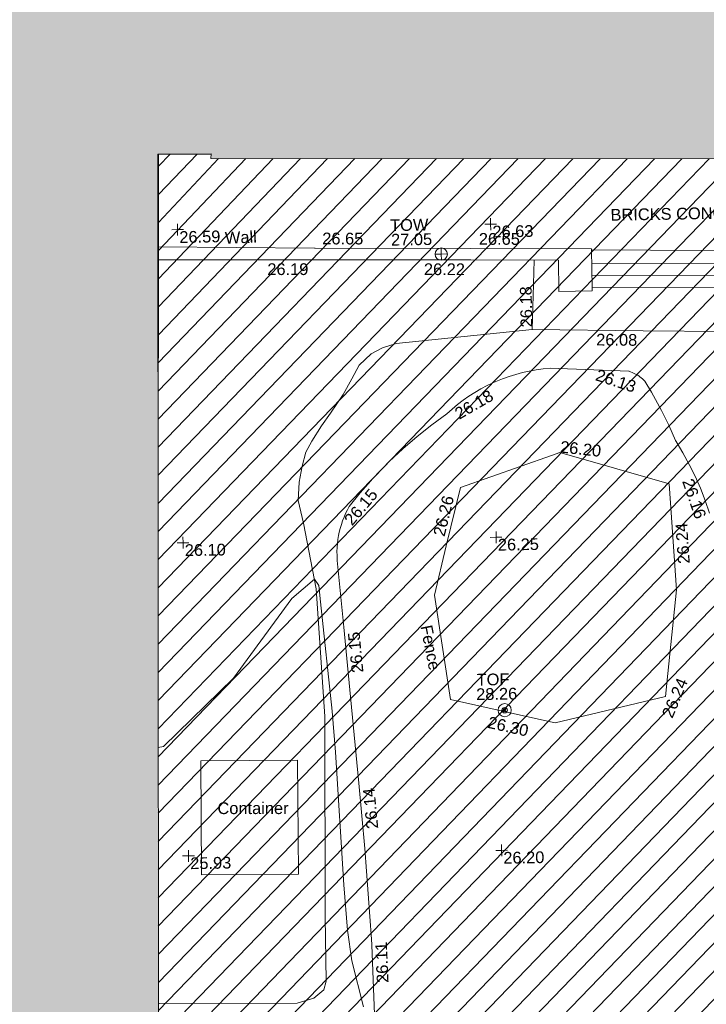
# Model space of a CAD drawing. Header units: millimetres. Extents: x -287732 to 520720, y -88450 to 287754.
# Tile 178 of 256: x -131077 to -109149, y 207677 to 239118. Entities that reach past the tile are written whole.
import ezdxf

# ---------------------------------------------------------------- set-up
doc = ezdxf.new("R2010")
doc.units = ezdxf.units.MM
doc.linetypes.add('IMPORT-UG_ELEC_STREET LIGHTING_QLB2 _2_', pattern=[2700, 1500, -300.0000000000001, 0, -250, 150, -300.0000000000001, 0, -200])
for name, color, linetype, lineweight, true_color in [('00__TOPO__TOP_OF_FENCE_SYMBOL', 7, 'Continuous', 9, 0x666666), ('00_TOPO_TOP_OF_WALL', 7, 'Continuous', 9, 0x666666), ('00_UAV_CONCRETE', 9, 'Continuous', 9, 0x808080), ('00_UAV_FENCE', 7, 'Continuous', 9, 0x264c2f), ('00_UAV_FORM_LINES', 7, 'Continuous', 9, 0x666666), ('00_UAV_LEVEL_SPOT', 7, 'Continuous', 9, 0x666666), ('00_UAV_STEPS', 7, 'Continuous', 9, 0x666666), ('00_UAV_TOP_OF_FENCE', 6, 'Continuous', 9, 0xff00ff), ('00_UAV_TOP_OF_WALL', 7, 'Continuous', 9, 0x666666), ('00_UAV_WALL', 7, 'Continuous', 9, 0x7c00a5), ('01_DTM_CONTOUR_MNR', 7, 'Continuous', 9, 0xa5a552), ('12333-PUM-2D-U-0001-C01 - Rev2_REVIT IMPORT_dwg', 7, 'Continuous', 9, 0x767676), ('A_RHA_Line', 7, 'Continuous', 9, 0x00a600), ('PUM-UNABLE TO SURVEY', 190, 'Continuous', 9, 0x7f00ff)]:
    doc.layers.add(name, color=color, linetype=linetype, lineweight=lineweight, true_color=true_color)
for name, color, linetype, lineweight in [('00_UAV_CONTAINER', 7, 'Continuous', 9), ('00_UAV_SURFACE', 7, 'Continuous', 9), ('00_UAV_SURVEY_TEXT', 7, 'Continuous', 9), ('A_RHA_Detail', 7, 'Continuous', 9)]:
    doc.layers.add(name, color=color, linetype=linetype, lineweight=lineweight)
doc.styles.add('Swis721 Lt BT_2', font='swissl.ttf', dxfattribs={"height": 375})

# ---------------------------------------------------------------- blocks, each defined once
blk = doc.blocks.new('12333-PUM-2D-U-0001-C01 - Rev2_REVIT IMPORT_dwg_MSL_Node_LineworkTOF-2077248-Site Location Plan Proposed')
at = {"layer": '00__TOPO__TOP_OF_FENCE_SYMBOL', "color": 254, "true_color": 0xcccccc, "flags": 128}
for points in [[(165.3591892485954, 165.3591892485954), (0, 0), (-165.3591892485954, 165.3591892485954)], [(165.3591892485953, -165.3591892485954), (0, 0), (-165.3591892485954, -165.3591892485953)]]:
    blk.add_lwpolyline(points, dxfattribs=at)
at = {"layer": '00__TOPO__TOP_OF_FENCE_SYMBOL', "color": 254, "true_color": 0xcccccc}
for radius in [562.5594001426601, 233.853208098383]:
    blk.add_circle((0, 0), radius, dxfattribs=at)
blk = doc.blocks.new('12333-PUM-2D-U-0001-C01 - Rev2_REVIT IMPORT_dwg_TOW-2077249-Site Location Plan Proposed')
at = {"layer": '00_TOPO_TOP_OF_WALL', "color": 254, "true_color": 0xcccccc, "flags": 128}
for points in [[(0, 525.0554400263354), (0, 0), (-525.0554401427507, 0)], [(525.0554401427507, 0), (0, 0), (0, -525.0554400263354)]]:
    blk.add_lwpolyline(points, dxfattribs=at)
at = {"layer": '00_TOPO_TOP_OF_WALL', "color": 254, "true_color": 0xcccccc}
blk.add_circle((0, 0), 525.0554401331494, dxfattribs=at)
blk = doc.blocks.new('12333-PUM-2D-U-0001-C01 - Rev2_REVIT IMPORT_dwg_UAV-2077255-Site Location Plan Proposed')
at = {"layer": '00_UAV_LEVEL_SPOT', "color": 254, "true_color": 0xcccccc, "flags": 128}
for points in [[(0, -500.0000000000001), (0, 0), (-500.0000000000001, 0)], [(500.0000000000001, 0), (0, 0), (0, 500.0000000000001)]]:
    blk.add_lwpolyline(points, dxfattribs=at)
blk = doc.blocks.new('12333-PUM-2D-U-0001-C01 - Rev2_REVIT IMPORT_dwg_MGS62954_T2_Galway_ITM_3d_Rev1-2077680-Site Location Plan Proposed')
at = {"layer": '00_UAV_CONCRETE', "color": 254, "true_color": 0xcccccc, "flags": 128}
blk.add_lwpolyline([(533802568.0336976, 725788633.4431484), (533802511.9949999, 725786340.4785), (533799807.1267346, 725786395.4294727), (533797441.9949999, 725786443.4785001), (533794808.631429, 725786514.3737322), (533791266.0738935, 725786609.7462213), (533791336.6135069, 725788062.1836425), (533791373.8939339, 725788829.8017876)], dxfattribs=at)
at = {"layer": '00_UAV_CONTAINER', "color": 254, "true_color": 0xcccccc, "flags": 128}
blk.add_lwpolyline([(533780407.9949999, 725769387.4785), (533780447.995, 725773031.4785001), (533783537.2984871, 725772997.5673751), (533783497.2984871, 725769353.567375)], close=True, dxfattribs=at)
at = {"layer": '00_UAV_FENCE', "color": 254, "true_color": 0xcccccc, "flags": 128}
blk.add_lwpolyline([(533788457.6685, 725774843.3395002), (533787995.6685, 725778192.3395001), (533788404.3855469, 725779758.5542082), (533788888.6685001, 725781614.3395001), (533791813.7374509, 725782584.1778135), (533792085.6685, 725782674.3395002), (533795557.6685001, 725781611.3395001), (533795611.8953031, 725780530.6312122), (533795727.6685, 725778223.3395003), (533795407.831937, 725775553.8436657), (533795320.6684999, 725774826.3395002), (533791779.6685, 725774039.3395002), (533791159.5067508, 725774189.4328313)], close=True, dxfattribs=at)
at = {"layer": '00_UAV_FORM_LINES', "color": 254, "true_color": 0xcccccc, "flags": 128}
blk.add_lwpolyline([(533791266.0738935, 725786609.7462212), (533786912.9949999, 725786242.4785001), (533786472.9949999, 725786114.4785001), (533786109.9949999, 725785925.4785001), (533785724.995, 725785570.4785002), (533785481.9949999, 725785145.4785001), (533785195.9949999, 725784642.4785001), (533784779.9949999, 725784054.4785), (533784489.9949999, 725783652.4785001), (533784171.9949999, 725783170.4785), (533783973.9949999, 725782824.4785001), (533783847.995, 725782384.4785), (533783746.9949999, 725781873.4785001), (533783702.995, 725781286.4785), (533783859.995, 725780555.4785001), (533784225.9949999, 725778460.4785), (533784429.9949999, 725774372.4785), (533784328.9949999, 725767974.4785001), (533784328.9949999, 725765927.4785001), (533784241.9949999, 725765651.4785), (533783919.9949999, 725765389.4785), (533783391.995, 725765238.4785001), (533778976.4281055, 725765307.1026429)], dxfattribs=at)
at = {"layer": '00_UAV_STEPS', "color": 254, "true_color": 0xcccccc}
for p, q in [((533793203.9949999, 725788694.3395002), (533800716.6873687, 725788548.6063066)), ((533800704.4903384, 725788165.676286), (533793203.9949999, 725788317.3395001))]:
    blk.add_line(p, q, dxfattribs=at)
at = {"layer": '00_UAV_STEPS', "color": 254, "true_color": 0xcccccc, "flags": 128}
blk.add_lwpolyline([(533800692.6831541, 725787794.9856151), (533793203.9949999, 725787936.471069), (533793203.9949999, 725789121.0740387), (533800729.4328775, 725788948.7560037)], close=True, dxfattribs=at)
at = {"layer": '00_UAV_SURFACE', "color": 254, "true_color": 0xcccccc, "flags": 128}
blk.add_lwpolyline([(533796827.6089498, 725780655.644945), (533796697.7338359, 725781056.5614564), (533796551.1840037, 725781451.6876907), (533796388.2165512, 725781840.3304621), (533796209.1173787, 725782221.8079593), (533796014.200687, 725782595.4509408), (533795803.8084264, 725782960.60391), (533795785.5815001, 725782990.6415001), (533795579.7626846, 725783479.9853693), (533795353.6328127, 725783960.2812034), (533795107.5885931, 725784430.6864002), (533795043.5814999, 725784545.6415001), (533794831.5815002, 725784907.6415), (533794801.728809, 725784938.202082), (533794795.9862131, 725784944.0808508), (533794758.8962275, 725784978.9976623), (533794720.3766118, 725785012.3306782), (533794680.4949426, 725785044.0214214), (533794652.5815001, 725785064.6415), (533794610.5687488, 725785093.4473932), (533794567.3865844, 725785120.4687072), (533794523.1107627, 725785145.6580375), (533794477.8189588, 725785168.9711937), (533794431.5906299, 725785190.3672762), (533794384.506876, 725785209.8087494), (533794336.6502984, 725785227.261506), (533794332.5815001, 725785228.6415001), (533791820.5815, 725785367.6415001), (533791597.1663498, 725785350.7814018), (533791374.6532004, 725785324.5804374), (533791153.4324152, 725785289.0845717), (533790933.892091, 725785244.3560773), (533790716.4173759, 725785190.4734228), (533790501.3897942, 725785127.5311365), (533790289.1865778, 725785055.639641), (533790080.180003, 725784974.9250578), (533789998.5815001, 725784940.6415002), (533789956.595437, 725784921.5394702), (533789794.6454577, 725784847.8585124), (533789594.7736501, 725784746.6169559), (533789399.3167202, 725784637.094443), (533789208.6175663, 725784519.4831132), (533789023.0107393, 725784393.9892967), (533788842.8218566, 725784260.8331523), (533788668.3670306, 725784120.2482815), (533788499.9523146, 725783972.4813174), (533788493.5815001, 725783966.6415), (533788005.3333228, 725783624.7970213), (533787531.8283829, 725783262.8066866), (533787073.8973696, 725782881.30555), (533786632.3436487, 725782480.9628941), (533786504.5815, 725782358.6415), (533786085.4140647, 725781934.9168352), (533786026.474948, 725781870.1213862), (533785684.358058, 725781494.0109385), (533785328.5815001, 725781069.6415), (533785266.4792193, 725780958.8113995), (533785209.0724959, 725780845.4779421), (533785156.4620405, 725780729.8399534), (533785108.7401498, 725780612.1003016), (533785065.9905441, 725780492.4655422), (533785028.2882209, 725780371.1455549), (533784995.6993228, 725780248.3531767), (533784971.5815001, 725780140.6415), (533784948.6948515, 725780015.6766819), (533784931.0612616, 725779889.863086), (533784918.711666, 725779763.4214317), (533784911.6677303, 725779636.5735406), (533784909.9418114, 725779509.5419475), (533784913.5369375, 725779382.5495085), (533784915.5815001, 725779345.6415001), (533785087.122924, 725777214.3248343), (533785266.5815, 725774984.6415002), (533785478.3706787, 725772229.6787786), (533785639.5815, 725770132.6415), (533785798.4365069, 725767240.3524104), (533785808.5815, 725767055.6415002), (533785849.5815001, 725764829.6415)], dxfattribs=at)
at = {"layer": '00_UAV_WALL', "color": 254, "true_color": 0xcccccc, "flags": 128}
for points in [[(533779361.0819387, 725789462.3505443), (533784359.4276583, 725789335.2051816), (533784387.9949999, 725789334.4785001), (533789358.4256024, 725789235.2503031), (533793203.9949999, 725789158.4785001), (533793203.9949999, 725789121.0740387)], [(533793203.9949999, 725787936.471069), (533793203.9949999, 725787818.4785), (533792137.1819419, 725787814.5702088), (533792151.684108, 725788814.9014869), (533789343.1144167, 725788868.7058861), (533787788.9949999, 725788898.4785001), (533784343.9931999, 725788959.5203623), (533779354.1418844, 725789047.9353569)]]:
    blk.add_lwpolyline(points, dxfattribs=at)
at = {"layer": '01_DTM_CONTOUR_MNR', "color": 254, "true_color": 0xcccccc, "flags": 128}
blk.add_lwpolyline([(533785504.7394431, 725765079.8596139), (533785152.5553273, 725766558.032108), (533785035.0244473, 725767536.505239), (533784949.4986128, 725768991.4633617), (533784756.8858128, 725773224.5488882), (533784666.0636184, 725774541.4271516), (533784354.6846675, 725778042.7859211), (533784308.2197852, 725778560.8921864), (533784180.0000004, 725778760.0000001), (533783444.6859217, 725778163.2899586), (533781538.5443148, 725775653.190393), (533779260.0000001, 725773510.0000002), (533779093.324827, 725773473.6263858)], dxfattribs=at)
at = {"xscale": 0.375, "yscale": 0.375, "zscale": 0.375}
for name, p in [('12333-PUM-2D-U-0001-C01 - Rev2_REVIT IMPORT_dwg_UAV-2077255-Site Location Plan Proposed', (533780000.0000001, 725790000)), ('12333-PUM-2D-U-0001-C01 - Rev2_REVIT IMPORT_dwg_UAV-2077255-Site Location Plan Proposed', (533790000.0000001, 725790000)), ('12333-PUM-2D-U-0001-C01 - Rev2_REVIT IMPORT_dwg_TOW-2077249-Site Location Plan Proposed', (533788407.6685, 725789073.3395)), ('12333-PUM-2D-U-0001-C01 - Rev2_REVIT IMPORT_dwg_UAV-2077255-Site Location Plan Proposed', (533780000.0000001, 725780000)), ('12333-PUM-2D-U-0001-C01 - Rev2_REVIT IMPORT_dwg_UAV-2077255-Site Location Plan Proposed', (533790000.0000001, 725780000)), ('12333-PUM-2D-U-0001-C01 - Rev2_REVIT IMPORT_dwg_MSL_Node_LineworkTOF-2077248-Site Location Plan Proposed', (533790178.3429999, 725774475.114)), ('12333-PUM-2D-U-0001-C01 - Rev2_REVIT IMPORT_dwg_UAV-2077255-Site Location Plan Proposed', (533780000.0000001, 725770000.0000001)), ('12333-PUM-2D-U-0001-C01 - Rev2_REVIT IMPORT_dwg_UAV-2077255-Site Location Plan Proposed', (533790000.0000001, 725770000.0000001))]:
    blk.add_blockref(name, p, dxfattribs=at)
at = {"layer": '00_UAV_CONCRETE', "color": 251, "true_color": 0x666666, "char_height": 375, "width": 1495.902363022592, "attachment_point": 1, "line_spacing_factor": 1.005061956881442, "style": 'Swis721 Lt BT_2'}
for s, insert, rotation in [('26.18', (533790900.2848768, 725786685.3464773), 90.15925801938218), ('26.08', (533793311.0657476, 725786445.2476585), 358.45785949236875)]:
    blk.add_mtext(s, dxfattribs=dict(at, insert=insert, rotation=rotation))
at = {"layer": '00_UAV_CONTAINER', "color": 251, "true_color": 0x666666, "insert": (533780954.6078964, 725771693.2175967), "char_height": 375, "width": 2621.390807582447, "attachment_point": 1, "rotation": 359.0296220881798, "line_spacing_factor": 1.005061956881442, "style": 'Swis721 Lt BT_2'}
blk.add_mtext('Container', dxfattribs=at)
at = {"layer": '00_UAV_FENCE', "color": 251, "true_color": 0x666666, "char_height": 375, "attachment_point": 1, "line_spacing_factor": 1.005061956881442, "style": 'Swis721 Lt BT_2'}
for s, insert, width, rotation in [('26.20', (533792122.9669287, 725783044.7529917), 1495.902363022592, 352.9080388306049), ('26.26', (533787988.3288531, 725780125.4999697), 1495.902363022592, 75.37435499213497), ('26.24', (533795796.1923636, 725779040.7955154), 1495.902363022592, 92.87252667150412), ('Fence', (533787904.3945254, 725777265.913192), 1681.10932225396, 280.13752954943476), ('26.24', (533795180.5523236, 725774249.657887), 1495.902363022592, 66.11353051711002), ('26.30', (533789686.1436155, 725774291.7692082), 1495.902363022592, 346.39472715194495)]:
    blk.add_mtext(s, dxfattribs=dict(at, insert=insert, width=width, rotation=rotation))
at = {"layer": '00_UAV_LEVEL_SPOT', "char_height": 375, "width": 1495.902363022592, "attachment_point": 1, "line_spacing_factor": 1.005061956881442, "style": 'Swis721 Lt BT_2'}
for s, insert in [('26.59', (533780051.8765643, 725789949.1441547)), ('26.63', (533790051.8765643, 725789949.1441547)), ('26.10', (533780051.8765643, 725779949.1441548)), ('26.25', (533790051.8765643, 725779949.1441548)), ('25.93', (533780051.8765643, 725769949.1441547)), ('26.20', (533790051.8765643, 725769949.1441547))]:
    blk.add_mtext(s, dxfattribs=dict(at, insert=insert))
at = {"layer": '00_UAV_SURFACE', "color": 251, "true_color": 0x666666, "char_height": 375, "width": 1495.902363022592, "attachment_point": 1, "line_spacing_factor": 1.005061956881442, "style": 'Swis721 Lt BT_2'}
for s, insert, rotation in [('26.13', (533793355.4347836, 725785322.0623288), 340.94304612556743), ('26.18', (533788703.7857468, 725784098.1627249), 29.128904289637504), ('26.16', (533796324.2037237, 725781804.4129105), 288.1425986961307), ('26.15', (533785126.7739246, 725780674.4403393), 48.84723386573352), ('26.15', (533785315.9013785, 725775735.5498289), 94.60159609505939), ('26.14', (533785702.2120028, 725770745.2695118), 94.39599629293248), ('26.11', (533785943.3231784, 725765831.8920269), 91.441720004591)]:
    blk.add_mtext(s, dxfattribs=dict(at, insert=insert, rotation=rotation))
at = {"layer": '00_UAV_SURVEY_TEXT', "color": 251, "true_color": 0x666666, "insert": (533793832.3000001, 725790419.5296079), "char_height": 375, "width": 5617.944430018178, "attachment_point": 1, "line_spacing_factor": 1.005061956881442, "style": 'Swis721 Lt BT_2'}
blk.add_mtext('BRICKS CONCRETE', dxfattribs=at)
at = {"layer": '00_UAV_TOP_OF_FENCE', "color": 251, "true_color": 0x666666, "char_height": 375, "attachment_point": 1, "line_spacing_factor": 1.005061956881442, "style": 'Swis721 Lt BT_2'}
for s, insert, width in [('TOF', (533789298.1264657, 725775650.9862424), 1163.479615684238), ('28.26', (533789275.7028239, 725775187.6095376), 1495.902363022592)]:
    blk.add_mtext(s, dxfattribs=dict(at, insert=insert, width=width))
at = {"layer": '00_UAV_TOP_OF_WALL', "char_height": 375, "attachment_point": 1, "line_spacing_factor": 1.005061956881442, "style": 'Swis721 Lt BT_2'}
for s, insert, width in [('TOW', (533786789.6861244, 725790210.5736281), 1343.937678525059), ('27.05', (533786812.1480318, 725789746.7257054), 1495.902363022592)]:
    blk.add_mtext(s, dxfattribs=dict(at, insert=insert, width=width))
at = {"layer": '00_UAV_WALL', "color": 251, "true_color": 0x666666, "char_height": 375, "attachment_point": 1, "line_spacing_factor": 1.005061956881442, "style": 'Swis721 Lt BT_2'}
for s, insert, width, rotation in [('Wall', (533781502.3196169, 725789894.3538847), 1130.237340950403, 1.5984023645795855), ('26.65', (533784619.3391272, 725789825.3055723), 1495.902363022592, 358.8473583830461), ('26.65', (533789618.2604456, 725789725.3913223), 1495.902363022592, 358.85631603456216), ('26.19', (533782848.1448764, 725788876.604278), 1495.902363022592, 358.9848843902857), ('26.22', (533787847.9120321, 725788787.9259462), 1495.902363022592, 358.90250615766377)]:
    blk.add_mtext(s, dxfattribs=dict(at, insert=insert, width=width, rotation=rotation))
blk = doc.blocks.new('12333-PUM-2D-U-0001-C01 - Rev2_REVIT IMPORT_dwg-1620468-Site Location Plan Proposed')
at = {"layer": 'PUM-UNABLE TO SURVEY', "true_color": 0xffffd4}
h = blk.add_hatch(dxfattribs=at)
h.set_pattern_fill('FP_12', style=0, pattern_type=2)
h.set_pattern_definition([(45, (-533641079.65, -725615854.3560001), (-441.9417382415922, 441.9417382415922), [])])
h.paths.add_polyline_path([(140970.3501529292, 120250.643821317), (146061.3501528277, 120366.6438213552), (148091.0699788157, 121467.5355084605), (149767.1471665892, 121400.7882925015), (149826.3501529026, 121708.6438212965), (151731.350152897, 121403.8438213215), (151716.9389013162, 121323.1408124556), (153551.3057733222, 121250.0899514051), (153560.1501529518, 121480.0438212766), (155503.2501529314, 121480.0438212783), (155503.2501529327, 121172.3567455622), (157605.3501529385, 121088.6438213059), (157065.3501529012, 144482.6438213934), (175086.350152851, 144480.6438212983), (176746.3501528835, 146023.6438213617), (172843.7316528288, 147528.9658213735), (173338.6739911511, 175796.3692980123), (140026.0186528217, 176401.9833213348), (140028.2829734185, 176531.7061614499), (138356.741365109, 176568.5343297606), (138112.5926718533, 163525.9954559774), (137857.9316529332, 148319.2853214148), (137827.9418640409, 148319.8087951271), (137797.2156320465, 146678.3983150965), (130049.3501528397, 146808.6438212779), (127301.3501529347, 145010.6438213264), (126845.3501529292, 124909.6438213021), (140019.3501529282, 124510.6438213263), (140924.4375823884, 120456.3089638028)])
h.paths.add_polyline_path([(142549.2501529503, 122013.4438213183), (141939.6501528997, 128109.4438213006), (145140.0501528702, 128414.243821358), (145711.5501528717, 122318.2438213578), (143523.3984174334, 122107.3376299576)])
h.paths.add_polyline_path([(156227.1501528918, 122394.4438213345), (156227.1501528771, 122799.1296352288), (149501.6245217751, 123012.8231277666), (149504.2240842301, 123174.8324217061), (149445.3501529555, 122546.8438213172), (148264.2501528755, 122623.0438212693), (148378.550152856, 123842.2438212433), (149559.6501529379, 123766.0438213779), (149517.1038931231, 123312.2170499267), (152873.8338432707, 123055.7519301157), (156227.1501528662, 123099.0105069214), (156227.1501528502, 123537.4438213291), (157370.1501528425, 123537.4438212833), (157370.1501528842, 122394.4438212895), (156679.7991877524, 122394.4438213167)])
h.paths.add_polyline_path([(135386.4501529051, 126509.2438213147), (129290.4501528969, 126661.6438213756), (129366.6501529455, 129404.8438212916), (135462.6501529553, 129252.4438213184)])
h.paths.add_polyline_path([(133748.1501529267, 131005.0438212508), (130700.1501528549, 131309.8438213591), (131385.9501529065, 137405.8438213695), (134395.8501528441, 137101.0438213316), (133774.8328444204, 131256.1750353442)])
h.paths.add_polyline_path([(123791.3501529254, 148495.6438213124), (125962.8758490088, 148831.2361022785), (126057.907814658, 154829.4881495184), (124252.3501529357, 176312.6438213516), (119637.3501528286, 179332.6438213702), (91445.35015290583, 180677.6438213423), (91482.35015291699, 179887.643821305), (123767.2119867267, 148519.0968936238)])
h.paths.add_polyline_path([(195364.0617147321, 187389.5906704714), (138295.3501528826, 199555.6438213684), (100054.3501528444, 198088.6438213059), (99954.35015286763, 197228.6438213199), (107251.4784825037, 197782.5141120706), (122069.3501528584, 198129.6438213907), (132241.3501528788, 197737.6438212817), (136290.3501528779, 198486.6438213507), (136971.651110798, 197569.6615461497), (136433.5006318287, 189862.6526837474), (173568.1456173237, 188304.2714601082), (173574.3584918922, 188602.3933637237), (183059.4321529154, 188452.4238212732), (183056.4645273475, 188282.4086663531), (185602.4321528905, 188263.4238213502), (185594.3357990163, 187799.5840185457), (194908.7873000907, 187408.6965781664)])
at = {"layer": 'PUM-UNABLE TO SURVEY', "color": 7, "true_color": 0xffffd4, "flags": 128}
blk.add_lwpolyline([(138112.5926718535, 163525.9954559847), (138356.7426146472, 176568.60591576), (140034.2321991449, 176531.5748305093)], dxfattribs=at)
blk.add_blockref('12333-PUM-2D-U-0001-C01 - Rev2_REVIT IMPORT_dwg_MGS62954_T2_Galway_ITM_3d_Rev1-2077680-Site Location Plan Proposed', (-533641079.6498471, -725615854.3561786))

msp = doc.modelspace()

# ---------------------------------------------------------------- hatches: boundary and pattern name
at = {"layer": 'A_RHA_Detail', "true_color": 0xc0c0c0}
h = msp.add_hatch(color=9, dxfattribs=at)
h.paths.add_polyline_path([(-80880.60083809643, -68502.79057078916), (-80400.865924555, -68483.41509113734), (-80400.865924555, -62984.64684185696), (-24474.85765177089, -63009.32043784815), (-24456.14471271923, -50840.30023858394), (-36622.55041039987, -50831.65104353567), (-36622.55041039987, -44228.57792613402), (-50959.0526582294, -44218.38599194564), (-50959.0526582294, -42573.78171514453), (-54563.9325804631, -42571.21897729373), (-54565.69773352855, -45054.17447474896), (-92408.82109321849, -45027.27149621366), (-92411.78875845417, -49201.74309222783), (-100061.9988811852, -49201.74309222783), (-100052.2214449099, -64852.82557838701), (-86120.90825229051, -64852.82557838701), (-86092.1662649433, -62957.90041523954), (-84861.10047608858, -62957.90041523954), (-84854.79052929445, -68240.109737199), (-80870.60226892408, -68240.10973722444)])
h.paths.add_polyline_path([(-137238.9269902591, -68461.9384092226), (-132719.7426408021, -68433.0633692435), (-132847.0731201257, -62850.04282283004), (-130454.6837966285, -62916.63108078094), (-130498.2830220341, -61355.85393642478), (-117581.136331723, -61423.42893438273), (-117492.3908565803, -49183.91309190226), (-125136.5200282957, -49178.47881952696), (-125133.572703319, -45032.61887136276), (-163007.1824077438, -45005.6942194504), (-163007.1824076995, -44090.2963411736), (-163123.8521269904, -44090.21339942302), (-163122.6389897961, -42383.75184302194), (-166563.8543419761, -42383.75184298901), (-166565.034908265, -44044.39824208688), (-193158.4656786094, -44025.49275805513), (-193195.152889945, -62863.65652504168), (-137269.7106414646, -62916.63108078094), (-137254.3708868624, -65679.90523788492)])
h.paths.add_polyline_path([(120310.9497607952, -32334.28230164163), (120312.4652266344, -31610.73011961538), (133451.2244789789, -31638.24899384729), (133469.2230092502, -19717.98315780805), (121295.7536929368, -19692.48606430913), (121319.8434528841, -8190.941560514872), (112277.0825930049, -8172.001674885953), (112263.1770823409, -14811.1234547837), (78285.85310969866, -14739.95861438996), (78292.82277619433, -8167.077575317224), (75241.99098605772, -8160.673431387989), (69355.76844233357, -8152.931592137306), (69353.6659720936, -9156.74635762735), (68372.60878945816, -9154.691552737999), (68372.60878945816, -13705.52853215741), (69333.7233474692, -13707.54156770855), (69325.07112547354, -16249.53369228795), (66623.4489111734, -16249.53369228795), (66619.79243935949, -17995.29925530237), (65989.07757494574, -17995.2992552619), (65985.44262772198, -19730.78799483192), (57152.23993377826, -19712.28702421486), (57127.42535098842, -31559.89463417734), (70277.87165424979, -31587.43801817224), (70277.87165431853, -32271.7414715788), (78263.96947909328, -32285.12944888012), (78266.62661740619, -31019.79372153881), (112335.8856506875, -31091.15111860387), (112335.8856506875, -32317.57330553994), (119781.4233959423, -32333.17321913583)])
h.paths.add_polyline_path([(7503.717409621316, -1791.439263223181), (15482.43097392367, -674.0213231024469), (15484.0826588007, 148.1327206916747), (56188.28042539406, 205.5276654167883), (56155.84326007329, 14338.3166313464), (18016.62665935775, 14236.48149539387), (17967.9025208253, 34313.18372071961), (21727.10644863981, 34324.0692624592), (21708.90974962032, 40608.10218321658), (18009.66447159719, 40608.10218321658), (17995.54603706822, 45483.75063442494), (9770.084204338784, 45420.6329473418), (3966.213879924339, 45446.76585222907), (3984.771235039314, 14176.56786832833), (1023.062455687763, 14176.56786837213), (-276.5134647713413, 14190.52623461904), (-231.6790044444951, 5968.135265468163), (-226.4491536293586, 193.7444677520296), (553.0869992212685, 183.4716499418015), (7477.609307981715, 143.2867586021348), (7488.638446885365, -674.0213231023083)])
h.paths.add_polyline_path([(77755.59663317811, 53.47451145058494), (77729.51881611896, 1699.844979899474), (94464.47132486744, 1659.976083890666), (94606.37913471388, 17991.390236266), (88810.4190114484, 18015.03260816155), (88799.89418497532, 14436.74271609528), (69413.88950349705, 14457.8773889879), (69377.35724448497, 99.62816357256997), (75241.99098605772, 67.32134432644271)])
h.paths.add_polyline_path([(61252.12079701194, 46453.95617366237), (105774.7348988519, 46472.68783506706), (105768.2642198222, 61852.61234306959), (92285.13876309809, 61852.61234306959), (92308.59670399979, 65784.30757140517), (96107.4668000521, 65767.60445243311), (96059.68081117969, 75209.20847378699), (101084.8427276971, 75071.88872764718), (104988.0046543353, 74765.36560406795), (108403.6894220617, 74363.8408943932), (112009.2703903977, 73787.25420861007), (115645.3524815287, 73049.69667206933), (116890.8108051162, 72761.69136252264), (120208.9929833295, 71893.18353872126), (120865.241739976, 71703.68484519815), (124135.6329506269, 70669.67317906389), (127435.6253142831, 69480.50055823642), (127820.4368670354, 69394.93141813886), (128274.3081769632, 69331.69585753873), (128731.8791144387, 69306.66104516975), (129189.9401488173, 69320.00258290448), (129645.2782985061, 69371.62688826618), (130094.6997111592, 69461.17185603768), (130535.0520071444, 69588.00939074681), (130963.246434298, 69751.24981927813), (131376.2795165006, 69949.74812590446), (131771.2541232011, 70182.11198903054), (132162.5575600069, 70460.5404660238), (132496.0921583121, 70741.69081113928), (132820.871367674, 71064.98072578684), (133117.4593294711, 71414.31364272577), (133383.77568926, 71787.23923950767), (133616.5473239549, 72178.5372844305), (133817.1647262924, 72590.54524898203), (133982.6025969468, 73017.89547513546), (134111.7005086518, 73457.59040801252), (134203.5529320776, 73906.54590458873), (134257.5155883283, 74361.61286216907), (134272.5462649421, 74819.5993153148), (134250.5259875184, 75277.29281745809), (134189.6227572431, 75731.48297747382), (134090.9274700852, 76178.98397757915), (133955.1324028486, 76616.65691993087), (133783.1900598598, 77041.43184345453), (133576.3064937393, 77450.32925647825), (133335.932843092, 77840.48103920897), (133063.7551572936, 78209.15055532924), (132761.6825665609, 78553.75185442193), (132431.8338935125, 78871.8678050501), (132076.5227905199, 79161.26705197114), (131698.2415080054, 79419.91966861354), (131299.6434187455, 79646.01139197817), (131093.5942456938, 79746.34209763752), (132146.0467355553, 83110.22226145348), (122787.7632953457, 86282.54285518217), (121604.3555412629, 82800.3591886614), (117095.9864227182, 83870.84033785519), (116841.9598400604, 83526.35449572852), (116120.5435466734, 91221.93611972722), (110237.7341284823, 91274.27491021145), (110194.3680786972, 90435.39030214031), (104988.0046543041, 90486.49901390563), (104973.2761846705, 94309.82427956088), (103746.1314668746, 94309.8242795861), (103839.9937121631, 122852.1474271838), (96365.09202306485, 122931.9599470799), (96350.3400238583, 123952.4168585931), (104555.5505249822, 123902.1925226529), (104607.3234458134, 120248.5396156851), (125502.5015002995, 120134.1933400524), (125662.0200253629, 137657.3796882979), (114479.5865733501, 137699.2256881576), (114382.306264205, 129149.9458158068), (104644.159003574, 129187.9975073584), (104577.9931702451, 126217.3903144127), (101184.4926406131, 126159.1566967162), (101264.6166812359, 135959.2655565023), (89967.23178808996, 135988.8856164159), (89927.63362986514, 125823.6463181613), (93630.53562302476, 125840.7948842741), (93580.65688892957, 122931.9599470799), (88697.38835376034, 122904.7310126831), (88679.3898954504, 95739.09143775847), (86378.25848996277, 95739.09143775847), (86378.18187189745, 96178.1008337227), (83279.50743284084, 96200.92083327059), (83273.62493422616, 95735.74732133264), (70169.67509619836, 95733.22421950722), (70166.26842742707, 96272.07409347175), (66674.99731294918, 96257.14073655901), (66654.74538556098, 95755.71092136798), (65784.77231079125, 95755.71092136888), (65887.65094984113, 117470.630565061), (53473.3427162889, 117487.9046429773), (53434.44066309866, 98570.46349063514), (40649.41626916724, 98570.46349063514), (40610.16711559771, 94406.01479078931), (38853.82372868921, 94410.36303440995), (38848.65589191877, 89463.65332729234), (40612.46601912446, 89518.45976927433), (40665.38257362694, 86257.73741128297), (38372.19584460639, 86305.72309285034), (38369.79374539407, 76901.0507917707), (50937.9512507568, 76944.40198294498), (50922.88567286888, 74598.78180889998), (56484.9061132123, 74588.85093771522), (56484.9061132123, 75194.85181995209), (92465.4037153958, 75233.0258166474), (92645.92783662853, 71766.64845094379), (89810.55521366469, 69362.83965827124), (85313.16173974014, 69360.94750420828), (85313.16173974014, 66907.4050808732), (75210.14498263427, 66903.15451589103), (75210.14498263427, 63815.70944550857), (70819.40014309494, 63815.70999200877), (70819.21601505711, 64253.35708059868), (69456.83415683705, 64253.35708059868), (69455.7195737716, 66901.99623166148), (61303.32856759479, 66898.5668068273), (61304.56054988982, 63970.32021231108), (70500.41048208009, 63970.32021219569), (70500.4088543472, 61852.59006207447), (61245.6438848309, 61848.69637488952), (61252.03558504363, 46656.49344428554)])
h.paths.add_polyline_path([(-17153.16561239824, 48569.32684293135), (-17153.16561224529, 60770.38083685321), (-29362.88357759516, 60774.70428694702), (-29362.88357759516, 67399.20394580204), (-43507.24466814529, 67405.01911303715), (-43488.5313307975, 69093.07334175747), (-45766.41866231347, 69109.32868388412), (-45794.3462003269, 67405.01911303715), (-47272.11273194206, 67404.2124544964), (-47272.44887633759, 66454.91798908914), (-86004.56386332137, 66468.63299519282), (-86006.66970787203, 60521.58362721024), (-92662.87722510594, 60521.58362721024), (-92665.2138765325, 50184.35611932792), (-79752.0168396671, 50179.78309939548), (-79752.016597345, 48591.4932381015), (-17157.7163123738, 48569.32845417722)])
h.paths.add_polyline_path([(-201056.4185878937, 48628.75479108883), (-138377.9751621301, 48634.64535779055), (-138377.9751621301, 50133.28201003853), (-125467.710581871, 50134.49626164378), (-125468.6909603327, 60566.1903686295), (-132186.8595614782, 60565.86652591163), (-132187.4203588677, 66533.0197876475), (-170643.3098734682, 66805.61809689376), (-170643.3098732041, 67738.78475848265), (-200340.0100486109, 67488.93693764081), (-200348.7171487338, 60827.78025104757), (-201057.5650552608, 60827.71357558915), (-201056.6510294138, 51102.04313372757)])
h.paths.add_polyline_path([(-240051.5126725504, 54769.19491160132), (-239444.490259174, 54811.10754483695), (-239186.5396223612, 54841.92927608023), (-238764.8191577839, 54940.98166103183), (-238382.4735933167, 55122.46891388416), (-237990.3402229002, 55354.87497234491), (-237269.2031023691, 55936.21515020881), (-237032.4836384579, 56225.56611516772), (-236793.0039602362, 56569.31473944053), (-236554.5880578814, 57004.26389721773), (-236432.7219585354, 57267.46508908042), (-236300.081527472, 57753.26238983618), (-236250.7285154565, 58017.17885684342), (-236235.6490609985, 58516.21786804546), (-236233.2538429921, 58987.85640053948), (-236213.7029795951, 59823.48083769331), (-236363.8287855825, 59820.86038205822), (-236634.0279869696, 60698.06075827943), (-236391.9547756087, 61432.19726339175), (-236225.4740089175, 61435.10319600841), (-236201.6036569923, 62637.68779596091), (-232563.5271750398, 62639.28734435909), (-232563.5271750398, 63049.03842404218), (-232732.1945866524, 63049.15302218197), (-232860.1521277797, 63457.95890274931), (-232731.606808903, 63914.24862697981), (-232560.8209656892, 63914.24862697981), (-232515.1276847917, 70598.00033009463), (-240628.6947849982, 70598.85496273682), (-240629.7923196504, 72350.98321577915), (-246412.6011212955, 72347.36085933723), (-246412.6011212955, 70616.45923936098), (-254449.5805725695, 70618.60952619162), (-254454.637144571, 70754.06491720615), (-254469.7140363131, 73191.66276250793), (-263883.2532625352, 73267.83063688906), (-263902.4181505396, 68260.74348553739), (-263714.8217520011, 68259.82096572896), (-263552.9672900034, 67819.65434396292), (-263719.0883117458, 67392.2068408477), (-263913.6298699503, 67392.20684284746), (-263956.7001913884, 58633.76423459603), (-260181.1963171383, 58611.22607638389), (-260192.3146983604, 56354.25111579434), (-257184.684388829, 56339.46086021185), (-257213.4419957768, 57092.93866021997), (-257338.5163846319, 57093.27331223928), (-257471.0109294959, 57531.74572308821), (-257338.5163845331, 58062.22513696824), (-257203.4956297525, 58064.06881289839), (-257173.5751889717, 58598.54056692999), (-256478.2273617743, 58575.27357994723), (-256478.2273617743, 58788.51859473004), (-256013.0091299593, 58911.92701534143), (-255397.0786664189, 58780.99767617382), (-255397.0786664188, 58595.982422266), (-243809.885361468, 58585.92793201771), (-243805.3570672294, 58352.04527760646), (-243740.939469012, 57884.52572680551), (-243619.0830608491, 57421.84877545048), (-243424.3877545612, 56943.65915412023), (-243247.1437899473, 56608.24157713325), (-243003.0710579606, 56249.99021479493), (-242732.2093200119, 55932.75703082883), (-242371.7230178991, 55603.12658811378), (-242141.255125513, 55424.88676767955), (-241804.9643037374, 55216.88439822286), (-241529.4640827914, 55077.02869055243), (-241100.6275144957, 54917.18295003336), (-240836.2134980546, 54840.82833176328), (-240453.4486195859, 54788.60784130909), (-240218.9578693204, 54777.28227442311)])
h.paths.add_polyline_path([(40276.69022552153, 59895.36417752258), (40328.62676029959, 69196.9439153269), (36588.99968785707, 69217.8245910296), (36619.46637569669, 74674.25962428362), (32264.36460078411, 74687.02318924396), (32233.48293867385, 69156.26826306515), (11916.69390495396, 69269.70959686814), (11966.66200111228, 78218.75165974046), (29087.509017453, 78123.15526808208), (29143.44567205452, 88141.1370047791), (15719.348796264, 88216.09212953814), (15732.60379610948, 90589.9978889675), (4594.294101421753, 90652.19003489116), (4525.129359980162, 78265.12250449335), (10096.76365553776, 78234.01258731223), (10077.43887221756, 74773.03821910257), (4547.641142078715, 74803.91453678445), (4465.579974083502, 60107.1600234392), (19125.89094760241, 60025.30234268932), (19139.86249374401, 62527.53804644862), (31738.59196305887, 62457.19146404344), (31724.55430858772, 59943.11609815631), (38369.79364225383, 59906.01157293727)])
h.paths.add_polyline_path([(-246083.0241259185, 72334.29150213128), (-246083.0594797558, 72334.30275087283), (-246208.2905500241, 72334.29150213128)])
h.paths.add_polyline_path([(-114575.3004830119, 112178.0758695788), (-114575.3246435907, 112178.0758695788), (-114707.2752166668, 115801.5811617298)])
h.paths.add_polyline_path([(-154699.9178765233, 101760.4080976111), (-114382.050333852, 101776.0542914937), (-114382.050333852, 106926.9360164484), (-113755.641395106, 106927.1792101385), (-113757.5507412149, 111847.2721531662), (-114431.6837526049, 111847.2721531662), (-114431.8097758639, 112178.0758695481), (-114575.3004830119, 112178.0758695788), (-114578.9984943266, 121707.2390833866), (-123056.9849702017, 121707.2390833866), (-123068.8201032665, 156452.7036899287), (-119381.2340625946, 156454.1348067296), (-119381.2340625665, 160165.8597952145), (-115501.031452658, 160167.3662801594), (-115503.3750945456, 166206.5793118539), (-132411.7987151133, 166599.6604729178), (-132411.8243278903, 166665.6603411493), (-135275.0124468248, 166664.5490317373), (-135275.0124468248, 166628.1883101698), (-135911.3205076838, 166628.1944502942), (-135911.3479256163, 166352.1604668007), (-152521.1633846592, 166345.7146753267), (-152518.3680955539, 159142.6836790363), (-150699.3133726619, 159117.9265656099), (-150758.5477087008, 122560.691203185), (-151059.2005266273, 122560.691203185), (-151061.0981347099, 121302.4374932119), (-154138.3148337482, 121372.6012653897), (-154138.3148337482, 121865.1834517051), (-154704.3888425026, 121867.2611370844), (-154688.5451973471, 119352.3937021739), (-154745.5933227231, 119352.3715636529), (-154745.5763474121, 118722.1532660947), (-160794.1544526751, 118748.7442832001), (-160794.1544526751, 119410.5425977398), (-163852.1622693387, 119422.408321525), (-163855.0715294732, 118762.2003111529), (-167568.6765459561, 118778.5256058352), (-166634.6619849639, 124395.1277019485), (-166930.050559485, 124500.0918161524), (-167568.6765459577, 124707.6250903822), (-168028.2173235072, 124841.3808647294), (-168630.5006276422, 124991.3056740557), (-169238.2056069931, 125117.4693074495), (-169850.3952285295, 125219.6772876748), (-170466.1255403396, 125297.7720169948), (-171089.11025998, 125351.8553033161), (-171704.4065937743, 125381.1774255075), (-172325.0479971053, 125386.3595015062), (-172782.2248668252, 125374.5832362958), (-173401.7764235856, 125337.4554476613), (-174109.844898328, 125263.4341236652), (-174634.1213722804, 125190.4100126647), (-175245.0145766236, 125080.719099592), (-176047.1958093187, 124895.7675260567), (-176665.4852587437, 124724.7228134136), (-177045.3001228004, 124609.1129151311), (-177631.5127792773, 124405.2077276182), (-176665.4852586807, 118818.5158794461), (-177558.9402083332, 118822.4435768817), (-177662.2853368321, 125263.4341236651), (-176365.3912351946, 126542.9270807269), (-159462.2970490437, 126319.910391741), (-157057.7396790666, 128609.0850976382), (-157060.6673204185, 136153.1661957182), (-158638.8016610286, 137740.2441626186), (-159352.3735831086, 137740.2441626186), (-161634.4140634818, 140201.1078539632), (-168727.9404945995, 140256.8191146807), (-171035.0401161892, 137942.8847305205), (-174184.1459014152, 137942.8847305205), (-176460.1167434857, 140292.2858551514), (-177341.6856934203, 140292.2858551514), (-177341.7113613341, 140358.4281613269), (-183428.5803825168, 140356.0660244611), (-185921.6385985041, 137917.4639994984), (-185921.6385985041, 131757.3091155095), (-186906.8767412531, 131756.9267733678), (-187725.3914540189, 130809.9989183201), (-187724.058890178, 127376.1828148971), (-186481.0281350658, 126304.5577463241), (-186479.4846754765, 122327.2959175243), (-185176.2828158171, 121059.4673825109), (-180304.1129154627, 121059.4673824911), (-180304.1136492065, 118802.0484409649), (-193555.3706955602, 118802.0484409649), (-193555.368699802, 133117.8341649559), (-192593.6442938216, 133118.2073819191), (-192593.6442938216, 134200.8158367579), (-192224.6284783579, 134200.9592041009), (-192225.5653014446, 136615.0101267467), (-192595.0012460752, 136615.0101267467), (-192595.4357332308, 137734.4745165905), (-193589.2709668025, 137734.4746851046), (-193589.2685988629, 147474.570583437), (-193163.2062206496, 147492.8644732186), (-192765.7252967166, 147531.087133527), (-192359.9383250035, 147589.5931622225), (-192199.8207947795, 147616.5827294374), (-191882.7548926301, 147682.9245600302), (-191568.5380070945, 147761.6632019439), (-191257.654638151, 147852.677242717), (-190828.6072909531, 148002.2045655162), (-190647.7999969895, 148070.9514233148), (-190349.7690789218, 148197.8750094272), (-190056.9509284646, 148336.4013817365), (-189769.797051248, 148486.3169427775), (-189405.3590254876, 148698.0567944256), (-189132.906026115, 148873.2749095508), (-188867.542109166, 149059.0543929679), (-188609.6764469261, 149255.1087866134), (-188354.9814055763, 149465.3525772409), (-188079.6339208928, 149713.879248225), (-187884.9836199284, 149901.8220103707), (-187545.928247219, 150265.8040604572), (-187446.29984479, 150378.3960832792), (-187241.3270201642, 150629.2310214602), (-187046.3599558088, 150887.9197697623), (-186861.6992771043, 151154.0634500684), (-186546.1373636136, 151669.829875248), (-186524.4196769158, 151707.0632450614), (-163675.2898318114, 151669.829875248), (-163687.5843045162, 148134.07679455), (-157303.6541541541, 148136.492106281), (-157303.6541541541, 155759.91501608), (-157557.4317586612, 155765.0384228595), (-157555.9168973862, 166678.0466575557), (-187009.2021991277, 166699.7464767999), (-187013.0952111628, 162054.4009359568), (-188707.17754695, 162044.5925187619), (-188705.9961892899, 155021.5333641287), (-188737.9999316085, 154650.5326604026), (-188799.0133969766, 154283.1866125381), (-188857.2045401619, 154035.4341107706), (-188966.1106131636, 153679.3368924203), (-189102.6200311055, 153332.8820747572), (-189265.8911675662, 152998.2056672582), (-189454.9174011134, 152677.371060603), (-189645.2484685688, 152421.3220123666), (-189916.9563410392, 152104.2450531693), (-190212.7041973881, 151809.4634871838), (-190530.6686598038, 151538.7947471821), (-190868.8893671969, 151293.9075915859), (-191225.281078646, 151076.3118324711), (-191597.6465194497, 150887.3490191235), (-192092.8415776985, 150682.5621956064), (-192519.2468154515, 150561.8451365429), (-192903.8930791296, 150482.240889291), (-193187.215491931, 150440.8868273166), (-193594.1866364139, 150407.1257787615), (-193594.5952989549, 151459.9895227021), (-205369.2399268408, 151455.4201247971), (-205354.4523517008, 113350.0822379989), (-207187.1580384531, 113349.3710182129), (-207184.3024929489, 105991.0636522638), (-205312.8748221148, 105991.1901500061), (-205311.2362476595, 101769.6553082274), (-175488.6451201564, 101781.2285901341), (-175488.6451201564, 110889.6985621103), (-154703.4627663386, 110897.5679794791), (-154700.2792295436, 102691.5597281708)])
h.paths.add_polyline_path([(193735.9435693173, 113047.8274774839), (208865.0938716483, 114991.0266430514), (208976.1154123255, 114126.6471160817), (216447.8967332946, 115086.3281915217), (216038.7305308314, 118271.9702413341), (232648.5073383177, 120405.3421626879), (233425.993615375, 114352.0734369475), (240632.2017567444, 115277.6440988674), (239854.8412683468, 121329.9334727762), (256406.8682407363, 123455.8879629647), (257091.7572256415, 118089.1198988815), (264572.2871227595, 119040.8180953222), (261877.8350555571, 138524.7609215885), (259178.7147038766, 138221.6086035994), (259197.3483655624, 137439.0084132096), (254686.1480587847, 136897.0007612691), (255412.6810205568, 131314.8303176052), (240852.7447969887, 129522.4514056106), (239771.0426543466, 137918.8519126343), (240649.5822431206, 138010.1984551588), (240062.3063116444, 142776.6750342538), (239165.7694642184, 142685.0143484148), (237630.9646614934, 151018.3171732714), (266172.8791088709, 154560.7889781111), (271297.1876944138, 142612.4006970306), (276531.7397502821, 144861.098714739), (274941.5029779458, 148527.9037281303), (302074.5307653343, 160134.9084326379), (300215.9323773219, 164320.1841173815), (301528.1613272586, 164907.0997989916), (300405.1237791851, 167477.8916353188), (299016.6944531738, 166945.7181824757), (295626.7488506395, 174518.754428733), (294333.0289184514, 177537.1551681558), (287288.8475947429, 174518.754428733), (289427.6893504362, 169661.0163463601), (272956.7816584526, 162557.1203578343), (271943.2187787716, 164897.4305293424), (267016.3118217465, 162764.0369715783), (268502.3094164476, 159357.0430143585), (265200.4029574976, 157946.4096681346), (226856.416695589, 153146.7821792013), (227510.3041274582, 148852.0205334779), (228280.9873165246, 141179.0007483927), (227302.3544112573, 141050.281300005), (227895.3788235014, 136433.1758633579), (228748.5501749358, 136523.8855003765), (229602.3077302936, 128023.7667641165), (217691.2359889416, 126493.8999679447), (217642.3600127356, 126874.433267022), (215138.5007311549, 126552.8357430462), (215194.9980427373, 126112.965074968), (215015.6132226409, 126089.924757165), (214840.9672575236, 127449.66446064), (192258.7012018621, 124549.1816390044), (193486.3576426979, 114991.0266430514)])
h.paths.add_polyline_path([(-78076.24187439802, 117605.5188722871), (-78076.23951902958, 117610.0871211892), (-78070.318122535, 129485.7330792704), (-74723.15926543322, 129478.385255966), (-74723.15926543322, 125435.7860624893), (-48015.64546086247, 125380.0246061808), (-47996.55031653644, 135872.5822179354), (-61198.15919578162, 135901.5630078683), (-74714.72264144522, 135923.5088764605), (-74723.6287602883, 131865.2975510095), (-78070.318122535, 131872.642169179), (-78062.97909487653, 149549.7689430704), (-58292.26570492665, 149541.5607197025), (-58292.26570491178, 148946.2407608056), (-37707.70924046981, 148937.6946533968), (-37703.30827430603, 159740.0672041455), (-44148.26955755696, 159742.7429641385), (-44148.26955755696, 162961.3319174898), (-49829.95437583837, 162961.3319174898), (-49830.92144130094, 160632.0129326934), (-78494.09026625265, 160643.9130440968), (-78494.09026625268, 161615.1537738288), (-78739.225852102, 161615.2555472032), (-78691.7919454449, 168187.9195488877), (-90844.57645036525, 168126.8149079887), (-90962.52567694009, 152686.7636277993), (-89064.97866809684, 152685.9758215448), (-89079.54115380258, 117610.0871211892), (-78374.80218507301, 117605.6428258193)])
h.paths.add_polyline_path([(69254.82576126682, 129235.9722870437), (69259.97086178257, 136167.789247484), (86068.0992678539, 136131.0235193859), (86008.66431381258, 164703.3084147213), (58789.63167882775, 164723.511581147), (58789.63167882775, 170119.2062865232), (54460.1632489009, 170122.4198087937), (54457.21717773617, 166153.279245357), (47042.2151650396, 166158.7829869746), (47041.10931533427, 164668.9097040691), (39173.27935198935, 164674.7495545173), (39172.83712618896, 164078.9539098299), (17014.87910992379, 164095.4005254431), (17002.38841206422, 147267.1142245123), (12659.63471563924, 147267.1142245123), (12653.60087534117, 139137.9291796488), (17031.41608901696, 139134.6797717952), (17024.5879174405, 129935.3194463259), (39191.34773726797, 129918.8662983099), (39191.34773726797, 129258.2867272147), (69014.0340609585, 129236.1510132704)])
h.paths.add_polyline_path([(39265.62356917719, 139467.8223435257), (33050.91021530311, 139484.1586867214), (33087.56357182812, 153427.9220784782), (39277.60130889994, 153411.6505991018), (39277.60130890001, 152830.3127277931), (43058.29603858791, 152820.3745823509), (43024.83899408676, 140092.5601633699), (39267.2657899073, 140092.5601633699)])
h.paths.add_polyline_path([(1979.548949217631, 189123.2414339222), (18699.10403225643, 189180.0465563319), (18678.46874730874, 195253.6675675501), (24349.02704561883, 195272.9334348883), (24334.96888372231, 199550.7690688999), (28829.78348974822, 199566.0403168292), (28798.3577216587, 208815.6446464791), (24334.949615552, 208806.151404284), (24333.90624841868, 209113.2475694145), (16811.59093053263, 209087.6903002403), (16806.58456499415, 208843.5909093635), (6772.293057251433, 208809.4991440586), (6797.166076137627, 201488.5780549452), (-8471.058649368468, 201436.7038490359), (-8471.058649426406, 200429.0172028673), (-11856.09020770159, 200417.5164702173), (-11823.72827009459, 190892.3684138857), (-7614.729360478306, 190906.6685966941), (-7614.729360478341, 190170.8290169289), (-4608.619189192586, 190169.2993656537), (-4608.238782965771, 190916.8832264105), (1973.379031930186, 190939.2444180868), (1977.122761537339, 189837.3456693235)])
h.paths.add_polyline_path([(-20506.22133143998, 190640.0286460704), (-20122.28942212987, 206347.1214480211), (-41550.34215551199, 207015.2557957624), (-41462.26177903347, 210449.6195896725), (-31391.41053372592, 210152.0276719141), (-31078.64493155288, 223862.5743669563), (-44305.08575743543, 224230.7972280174), (-44490.79956591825, 211865.5542346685), (-47510.12209648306, 211942.9901385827), (-47722.57925071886, 203659.0205614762), (-47076.06680548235, 203635.3001465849), (-47175.4684425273, 199531.9403872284), (-46801.21126120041, 199520.4703269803), (-46873.68175963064, 195478.5899481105), (-44600.40472248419, 195425.2559779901), (-44685.88459507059, 192243.2795180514), (-38073.99929115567, 192135.6564362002), (-38104.39995468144, 191126.972250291), (-21537.79264466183, 190668.5723412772)])
h.paths.add_polyline_path([(16801.02360973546, 195961.500137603), (9656.615133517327, 196015.1086063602), (9643.838150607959, 199513.9922857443), (11631.77992468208, 199485.8321209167), (11631.7920940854, 203322.2460456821), (16806.58456511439, 203391.4855728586), (16801.0407710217, 195984.4293109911)])
h.paths.add_polyline_path([(122084.9264926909, 200536.2570557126), (122088.1805162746, 206386.1947929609), (125211.1061638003, 206386.1947929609), (125211.1162733, 206645.8932837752), (126202.7098976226, 206645.8932838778), (126203.0204769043, 207041.0477229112), (130401.4034741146, 206979.0758390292), (130444.2691124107, 209883.280297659), (126202.8383603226, 209945.8832030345), (126203.0204769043, 214624.1281189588), (127364.791950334, 214624.1281190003), (127365.2106673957, 225380.2058567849), (126159.8599207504, 225380.2527798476), (126207.4133336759, 241475.3410923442), (119482.5411291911, 241495.8747898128), (119479.2041949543, 246182.0096278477), (109943.9121324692, 246175.2196735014), (109953.2702601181, 233033.381429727), (115000.5285021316, 233033.3814296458), (114999.579292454, 208653.4991933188), (112026.3032630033, 208653.4991933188), (112024.3519988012, 200538.6761891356), (122024.6079402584, 200536.2715596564)])
h.paths.add_polyline_path([(30087.05071580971, 200986.75440713), (38030.67179071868, 201028.6865660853), (38030.67179071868, 202922.9731660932), (38109.89531492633, 202923.3913649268), (38067.25569096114, 208827.6066631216), (38013.35839378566, 208827.6672237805), (38012.38630971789, 209012.5383931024), (30044.90685988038, 208970.480297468), (30076.83023715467, 202922.9203834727)])
h.paths.add_polyline_path([(195986.2599417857, 205661.5722736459), (202896.8751332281, 206052.0074670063), (202676.8862551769, 209945.7611691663), (195766.2710618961, 209555.3259759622)])
h.paths.add_polyline_path([(-91652.40581580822, 206392.6172135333), (-79454.24421187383, 206432.5105635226), (-79629.29258199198, 238245.6998510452), (-68904.21147484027, 238215.095164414), (-68918.55832832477, 246312.9061543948), (-68918.56040493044, 246314.0782553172), (-68756.515268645, 246312.9061543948), (-68755.20581930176, 246638.9786699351), (-79620.07671794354, 246651.3624133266), (-79606.5628449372, 247343.5411849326), (-82154.50636787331, 247318.0695596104), (-82154.50636787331, 247488.1275895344), (-91640.64698348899, 247472.5371040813), (-91638.72040628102, 246846.4753752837), (-131470.3702759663, 246641.42150215), (-131470.3702759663, 250159.5419305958), (-142857.1087886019, 250176.7939677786), (-142864.0554935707, 246220.0701029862), (-165118.8027587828, 246272.3986783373), (-165040.0492656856, 253907.936045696), (-178677.4727934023, 253929.5079730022), (-178699.5521575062, 238176.7234097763), (-138599.3373496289, 238209.4781454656), (-138548.4479938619, 206627.5237025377), (-126646.6702863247, 206572.2299428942), (-126666.6805510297, 234825.8818836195), (-124962.7180531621, 234825.9534805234), (-124969.0241559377, 234688.4891474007), (-91595.61129713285, 234664.3133306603), (-91650.87307429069, 207155.5994723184)])
h.paths.add_polyline_path([(142123.7078574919, 209113.5383730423), (152768.4446292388, 209127.3137314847), (152745.2992288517, 227012.63380935), (142100.5623961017, 226998.8584508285), (142121.8067345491, 210582.5602643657)])
h.paths.add_polyline_path([(168998.8561129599, 209274.9592350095), (169026.8416078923, 226860.3446540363), (161686.6780314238, 226876.6646907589), (161647.6783165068, 209291.3037608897), (168846.6177107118, 209275.2977201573)])
h.paths.add_polyline_path([(49761.46820719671, 218476.5678095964), (49794.00484360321, 223316.1680811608), (41274.07755982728, 223363.4010619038), (41273.58999769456, 223290.8795634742), (32187.30576796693, 223351.9666549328), (32202.10532419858, 225553.2987454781), (20081.83724695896, 225634.7833114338), (20035.26675877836, 218707.7438801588), (31566.33951793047, 218630.2204881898), (31566.12891731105, 218598.8950898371), (49750.1971391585, 218476.6435849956)])
h.paths.add_polyline_path([(162361.9830851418, 234154.05208666), (162366.6425722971, 241589.9129272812), (135261.102696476, 241630.986197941), (135249.088870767, 234197.8735112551), (160249.0277027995, 234157.4671671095)])
h.paths.add_polyline_path([(176458.8604389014, 246709.5724700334), (176516.2484477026, 252173.1529804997), (168884.2833866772, 252253.3171281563), (168934.86529241, 257068.9279575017), (164355.0504715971, 257117.0331241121), (164296.1746742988, 251511.808811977), (164416.8965511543, 251510.5407811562), (164367.8024342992, 246836.573754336), (171460.1142273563, 246762.0779818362)])

# ---------------------------------------------------------------- linework, layer by layer
at = {"layer": 'A_RHA_Line', "color": 7}
for p, q in [((-126666.6805510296, 234825.8818836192), (-124962.5037684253, 234830.6245919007)), ((-126646.6702863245, 206572.2299428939), (-126666.6805510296, 234825.8818836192)), ((-124962.5037684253, 234830.6245919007), (-124969.0241559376, 234688.4891474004)), ((-124969.0241559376, 234688.4891474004), (-91595.61129713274, 234664.31333066))]:
    msp.add_line(p, q, dxfattribs=at)

# ---------------------------------------------------------------- block references
at = {"layer": '12333-PUM-2D-U-0001-C01 - Rev2_REVIT IMPORT_dwg', "color": 254, "linetype": 'IMPORT-UG_ELEC_STREET LIGHTING_QLB2 _2_', "true_color": 0xffd4d4, "rotation": 0.9999999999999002}
msp.add_blockref('12333-PUM-2D-U-0001-C01 - Rev2_REVIT IMPORT_dwg-1620468-Site Location Plan Proposed', (-261895.0770586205, 55869.5817132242), dxfattribs=at)

doc.saveas('drawing.dxf')
